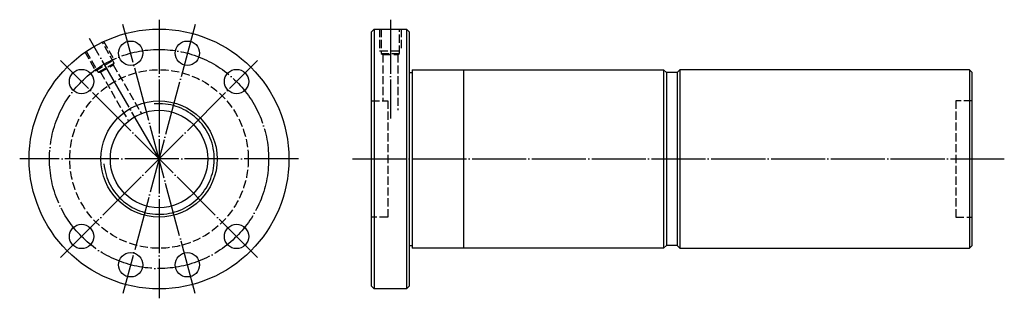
# Model space of a CAD drawing. Header units: millimetres. Extents: x -29 to 335, y 148 to 252.
import ezdxf

# ---------------------------------------------------------------- set-up
doc = ezdxf.new("R2010")
doc.units = ezdxf.units.MM
for name, pattern in [('CENTER', [22, 20, -1, 0, -1]), ('DASHED', [4, 3, -1]), ('THIN', [200000, 200000, 0])]:
    doc.linetypes.add(name, pattern=pattern)
doc.layers.add('NT', color=7, linetype='Continuous')

msp = doc.modelspace()

# ---------------------------------------------------------------- linework, layer by layer
at = {"layer": 'NT', "color": 3, "linetype": 'CENTER'}
for p, q in [((22.5, 251.5), (22.5, 148.5)), ((108, 251.5), (108, 215)), ((35.83, 249.75), (9.17, 150.25)), ((35.83, 150.25), (9.17, 249.75)), ((22.5, 200), (-3.25, 244.6)), ((58.92, 163.58), (-13.92, 236.42)), ((-13.92, 163.58), (58.92, 236.42)), ((74, 200), (-29, 200)), ((94, 200), (334.9, 200))]:
    msp.add_line(p, q, dxfattribs=at)
at = {"layer": 'NT', "color": 16, "linetype": 'Continuous'}
for p, q in [((101, 247), (102, 248)), ((102, 248), (114, 248)), ((102, 248), (102, 152)), ((114, 248), (115, 247)), ((114, 248), (114, 152)), ((101, 153), (101, 247)), ((115, 247), (115, 153)), ((116, 233), (116, 167)), ((116, 233), (209, 233)), ((135, 233), (135, 167)), ((209, 233), (210, 232)), ((209, 233), (209, 167)), ((215, 233), (214, 232)), ((322, 233), (215, 233)), ((215, 233), (215, 167)), ((322, 233), (322, 167)), ((323, 232), (322, 233)), ((115, 232), (116, 232)), ((210, 232), (210, 168)), ((214, 232), (210, 232)), ((214, 232), (214, 168)), ((323, 168), (323, 232)), ((115, 168), (116, 168)), ((210, 168), (209, 167)), ((214, 168), (210, 168)), ((214, 168), (215, 167)), ((322, 167), (323, 168)), ((209, 167), (116, 167)), ((215, 167), (322, 167)), ((102, 152), (101, 153)), ((115, 153), (114, 152)), ((114, 152), (102, 152))]:
    msp.add_line(p, q, dxfattribs=at)
at = {"layer": 'NT', "color": 1, "linetype": 'DASHED'}
for p, q in [((104, 248), (104, 240)), ((112, 248), (112, 240)), ((1.96, 243.57), (5.96, 236.64)), ((-4.96, 239.57), (-0.96, 232.64)), ((-0.96, 232.64), (5.96, 236.64)), ((104, 240), (112, 240)), ((104.6, 239), (111.4, 239)), ((105.25, 238.62), (105.25, 221.5)), ((110.75, 238.62), (110.75, 218)), ((0.06, 232.07), (5.94, 235.47)), ((5.57, 234.82), (15.88, 216.96)), ((0.81, 232.07), (11.22, 214.03)), ((101, 221.5), (107, 221.5)), ((107, 221.5), (107, 178.5)), ((323, 221.5), (317, 221.5)), ((317, 221.5), (317, 178.5)), ((107, 178.5), (101, 178.5)), ((317, 178.5), (323, 178.5))]:
    msp.add_line(p, q, dxfattribs=at)
for points in [[(104.6, 248), (104.6, 239), (105.25, 238.62), (110.75, 238.62), (111.4, 239), (111.4, 248)], [(-4.44, 239.87), (0.06, 232.07), (0.81, 232.07), (5.57, 234.82), (5.94, 235.47), (1.44, 243.27)]]:
    msp.add_lwpolyline(points, dxfattribs=at)
at = {"layer": 'NT', "color": 16, "linetype": 'Continuous'}
for centre, radius in [((22.5, 200), 48), ((12.02, 239.12), 4.5), ((32.98, 239.12), 4.5), ((-6.14, 228.64), 4.5), ((51.14, 228.64), 4.5), ((22.5, 200), 21.5), ((22.5, 200), 18), ((-6.14, 171.36), 4.5), ((51.14, 171.36), 4.5), ((12.02, 160.88), 4.5), ((32.98, 160.88), 4.5)]:
    msp.add_circle(centre, radius, dxfattribs=at)
at = {"layer": 'NT', "color": 3, "linetype": 'CENTER'}
msp.add_circle((22.5, 200), 40.5, dxfattribs=at)
at = {"layer": 'NT', "color": 1, "linetype": 'DASHED'}
msp.add_circle((22.5, 200), 33, dxfattribs=at)
at = {"layer": 'NT', "color": 5, "linetype": 'THIN'}
msp.add_arc((22.5, 200), 20.43, 185, 95, dxfattribs=at)

doc.saveas('drawing.dxf')
